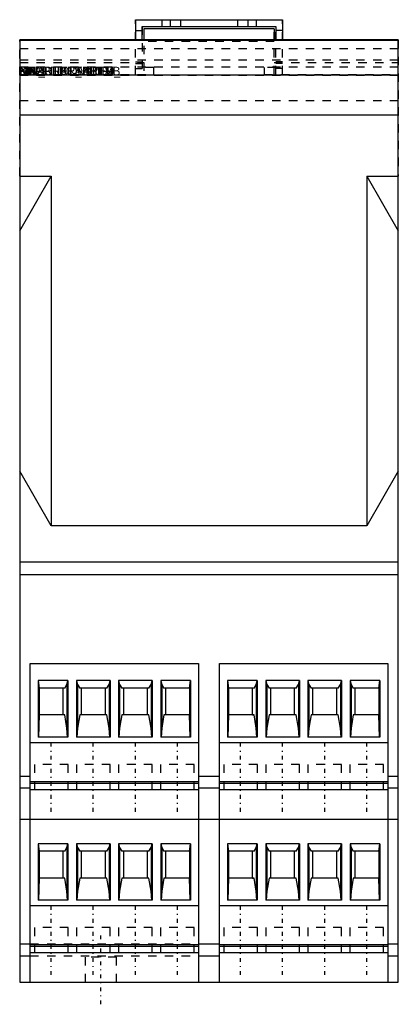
# Model space of a CAD drawing. Extents: x 0 to 45, y -111 to 7.
import ezdxf

# ---------------------------------------------------------------- set-up
doc = ezdxf.new("R2010")
doc.units = 0
for name, pattern in [('CNS_CENTER', [1.5, 0.45, -0.5, 0.05, -0.5]), ('CNS_DASHED', [2, 1, -1]), ('CNS_SOLID', [0])]:
    doc.linetypes.add(name, pattern=pattern)
for name, color, linetype in [('ATTRIB', 7, 'CONTINUOUS'), ('CENTER', 7, 'CNS_CENTER'), ('HIDDEN', 7, 'CNS_DASHED'), ('VIS', 7, 'CNS_SOLID')]:
    doc.layers.add(name, color=color, linetype=linetype)

msp = doc.modelspace()

# ---------------------------------------------------------------- linework, layer by layer
at = {"layer": 'CENTER'}
for p, q in [((3.75, -87.62), (3.75, -79.38)), ((8.75, -87.62), (8.75, -79.38)), ((13.75, -87.62), (13.75, -79.38)), ((18.75, -87.62), (18.75, -79.38)), ((26.25, -87.62), (26.25, -79.38)), ((31.25, -87.62), (31.25, -79.38)), ((36.25, -87.62), (36.25, -79.38)), ((41.25, -87.62), (41.25, -79.38)), ((3.75, -107.02), (3.75, -98.78)), ((8.75, -107.02), (8.75, -98.78)), ((13.75, -107.02), (13.75, -98.78)), ((18.75, -107.02), (18.75, -98.78)), ((26.25, -107.02), (26.25, -98.78)), ((31.25, -107.02), (31.25, -98.78)), ((36.25, -107.02), (36.25, -98.78)), ((41.25, -107.02), (41.25, -98.78)), ((9.65, -110.52), (9.65, -102.28))]:
    msp.add_line(p, q, dxfattribs=at)
at = {"layer": 'HIDDEN'}
for p, q in [((13.75, 0.1), (13.75, 6.6)), ((16.9, 6.6), (16.9, 5.8)), ((17.9, 6.6), (17.9, 5.8)), ((19.1, 6.6), (19.1, 5.8)), ((25.9, 6.6), (25.9, 5.8)), ((27.1, 6.6), (27.1, 5.8)), ((28.1, 6.6), (28.1, 5.8)), ((31.25, 0.1), (31.25, 6.6)), ((14.55, 5.8), (14.55, 0.1)), ((14.75, 5.5), (14.75, 0.1)), ((30.25, 0.1), (30.25, 5.5)), ((30.45, 0.1), (30.45, 5.8)), ((0, -12), (0, 4.19)), ((30.25, 4), (14.75, 4)), ((45, 4.19), (45, -12)), ((0, 3.19), (45, 3.19)), ((0, 1.84), (45, 1.84)), ((0, 1.5), (14.75, 1.5)), ((13.75, 1.6), (14.55, 1.6)), ((13.75, 1.4), (14.55, 1.4)), ((30.25, 1.5), (45, 1.5)), ((31.25, 1.6), (30.45, 1.6)), ((31.25, 1.4), (30.45, 1.4)), ((0, 1), (45, 1)), ((0, 0.1), (15.95, 0.1)), ((0, 0), (45, 0)), ((13.75, 0.8), (14.55, 0.8)), ((15.95, 0.9), (14.55, 0.9)), ((15.95, 0.1), (15.95, 0.9)), ((30.45, 0.9), (29.05, 0.9)), ((29.05, 0.9), (29.05, 0.1)), ((29.05, 0.1), (45, 0.1)), ((31.25, 0.8), (30.45, 0.8)), ((0, -3), (45, -3)), ((5.36, -72.9), (5.18, -72.9)), ((10.36, -72.9), (7.32, -72.9)), ((20.18, -72.9), (17.32, -72.9)), ((27.86, -72.9), (27.68, -72.9)), ((5.36, -76.1), (5.18, -76.1)), ((10.36, -76.1), (7.32, -76.1)), ((15.36, -76.1), (12.32, -76.1)), ((27.68, -76.1), (27.86, -76.1)), ((10.74, -78.75), (6.8, -78.75)), ((15.74, -78.75), (11.8, -78.75)), ((1.75, -82), (1.75, -85)), ((5.75, -82), (1.75, -82)), ((5.75, -85), (5.75, -82)), ((6.75, -82), (6.75, -85)), ((10.75, -82), (6.75, -82)), ((10.75, -85), (10.75, -82)), ((11.75, -82), (11.75, -85)), ((15.75, -82), (11.75, -82)), ((15.75, -85), (15.75, -82)), ((16.75, -82), (16.75, -85)), ((20.75, -82), (16.75, -82)), ((20.75, -85), (20.75, -82)), ((24.25, -82), (24.25, -85)), ((28.25, -82), (24.25, -82)), ((28.25, -85), (28.25, -82)), ((29.25, -82), (29.25, -85)), ((33.25, -82), (29.25, -82)), ((33.25, -85), (33.25, -82)), ((34.25, -82), (34.25, -85)), ((38.25, -82), (34.25, -82)), ((38.25, -85), (38.25, -82)), ((39.25, -82), (39.25, -85)), ((43.25, -82), (39.25, -82)), ((43.25, -85), (43.25, -82)), ((5.75, -85), (1.75, -85)), ((10.75, -85), (6.75, -85)), ((15.75, -85), (11.75, -85)), ((20.75, -85), (16.75, -85)), ((28.25, -85), (24.25, -85)), ((33.25, -85), (29.25, -85)), ((38.25, -85), (34.25, -85)), ((43.25, -85), (39.25, -85)), ((27.68, -95.5), (27.86, -95.5)), ((32.86, -95.5), (29.82, -95.5)), ((1.75, -101.4), (1.75, -104.4)), ((5.75, -101.4), (1.75, -101.4)), ((5.75, -104.4), (5.75, -101.4)), ((6.75, -101.4), (6.75, -104.4)), ((10.75, -101.4), (6.75, -101.4)), ((10.75, -104.4), (10.75, -101.4)), ((11.75, -101.4), (11.75, -104.4)), ((15.75, -101.4), (11.75, -101.4)), ((15.75, -104.4), (15.75, -101.4)), ((16.75, -101.4), (16.75, -104.4)), ((20.75, -101.4), (16.75, -101.4)), ((20.75, -104.4), (20.75, -101.4)), ((24.25, -101.4), (24.25, -104.4)), ((28.25, -101.4), (24.25, -101.4)), ((28.25, -104.4), (28.25, -101.4)), ((29.25, -101.4), (29.25, -104.4)), ((33.25, -101.4), (29.25, -101.4)), ((33.25, -104.4), (33.25, -101.4)), ((34.25, -101.4), (34.25, -104.4)), ((38.25, -101.4), (34.25, -101.4)), ((38.25, -104.4), (38.25, -101.4)), ((39.25, -101.4), (39.25, -104.4)), ((43.25, -101.4), (39.25, -101.4)), ((43.25, -104.4), (43.25, -101.4)), ((1.25, -103.34), (21.25, -103.34)), ((1.25, -104.74), (21.25, -104.74)), ((5.75, -104.4), (1.75, -104.4)), ((10.75, -104.4), (6.75, -104.4)), ((7.8, -104.9), (7.8, -107.9)), ((11.5, -104.9), (7.8, -104.9)), ((11.5, -107.9), (11.5, -104.9)), ((15.75, -104.4), (11.75, -104.4)), ((20.75, -104.4), (16.75, -104.4)), ((28.25, -104.4), (24.25, -104.4)), ((33.25, -104.4), (29.25, -104.4)), ((38.25, -104.4), (34.25, -104.4)), ((43.25, -104.4), (39.25, -104.4)), ((0, -107.9), (23.75, -107.9))]:
    msp.add_line(p, q, dxfattribs=at)
at = {"layer": 'VIS'}
for p, q in [((13.75, 6.6), (31.25, 6.6)), ((13.75, 6.6), (13.75, 4.19)), ((31.25, 6.6), (31.25, 4.19)), ((13.75, 5.3), (14.55, 5.3)), ((14.55, 4.19), (14.55, 5.8)), ((14.55, 5.8), (30.45, 5.8)), ((30.25, 5.5), (14.75, 5.5)), ((14.75, 5.5), (14.75, 4.19)), ((30.25, 5.5), (30.25, 4.19)), ((30.45, 5.8), (30.45, 4.19)), ((31.25, 5.3), (30.45, 5.3)), ((45, 4.19), (0, 4.19)), ((0, 4.18), (45, 4.18)), ((0, 4.18), (0, -107.9)), ((45, -107.9), (45, 4.18)), ((0, 0.03), (45, 0.03)), ((0, -4.71), (45, -4.71)), ((0, -12), (3.75, -12)), ((0, -18.5), (3.75, -12)), ((3.75, -12), (3.75, -53.6)), ((41.25, -12), (45, -12)), ((41.25, -12), (41.25, -53.6)), ((41.25, -12), (45, -18.5)), ((3.75, -53.6), (0, -47.1)), ((45, -47.1), (41.25, -53.6)), ((41.25, -53.6), (3.75, -53.6)), ((0, -57.9), (45, -57.9)), ((0, -59.4), (45, -59.4)), ((1.25, -70), (21.25, -70)), ((1.25, -107.9), (1.25, -70)), ((21.25, -70), (21.25, -107.9)), ((23.75, -70), (43.75, -70)), ((23.75, -107.9), (23.75, -70)), ((43.75, -70), (43.75, -107.9)), ((5.74, -72.02), (2.19, -72.02)), ((2.19, -72.02), (2.19, -78.75)), ((2.19, -72.02), (2.32, -72.9)), ((5.36, -72.9), (5.62, -72.48)), ((5.62, -72.48), (5.74, -72.02)), ((5.62, -72.48), (5.62, -77.67)), ((5.74, -72.02), (5.74, -78.75)), ((10.74, -72.02), (6.76, -72.02)), ((6.76, -72.02), (6.76, -78.75)), ((6.76, -72.02), (6.88, -72.48)), ((6.88, -72.48), (7.14, -72.9)), ((6.88, -72.48), (6.88, -77.67)), ((10.36, -72.9), (10.62, -72.48)), ((10.62, -72.48), (10.74, -72.02)), ((10.62, -72.48), (10.62, -77.67)), ((10.74, -72.02), (10.74, -78.75)), ((15.74, -72.02), (11.76, -72.02)), ((11.76, -72.02), (11.76, -78.75)), ((11.76, -72.02), (11.88, -72.48)), ((11.88, -72.48), (12.14, -72.9)), ((11.88, -72.48), (11.88, -77.67)), ((15.36, -72.9), (15.62, -72.48)), ((15.62, -72.48), (15.74, -72.02)), ((15.62, -72.48), (15.62, -77.67)), ((15.74, -72.02), (15.74, -78.75)), ((20.31, -72.02), (16.76, -72.02)), ((16.76, -72.02), (16.76, -78.75)), ((16.76, -72.02), (16.88, -72.48)), ((16.88, -72.48), (17.14, -72.9)), ((16.88, -72.48), (16.88, -77.67)), ((20.18, -72.9), (20.31, -72.02)), ((20.31, -72.02), (20.31, -78.75)), ((28.24, -72.02), (24.69, -72.02)), ((24.69, -72.02), (24.69, -78.75)), ((24.69, -72.02), (24.82, -72.9)), ((27.86, -72.9), (28.12, -72.48)), ((28.12, -72.48), (28.24, -72.02)), ((28.12, -72.48), (28.12, -77.67)), ((28.24, -72.02), (28.24, -78.75)), ((33.24, -72.02), (29.26, -72.02)), ((29.26, -72.02), (29.26, -78.75)), ((29.26, -72.02), (29.38, -72.48)), ((29.38, -72.48), (29.64, -72.9)), ((29.38, -72.48), (29.38, -77.67)), ((32.86, -72.9), (33.12, -72.48)), ((33.12, -72.48), (33.24, -72.02)), ((33.12, -72.48), (33.12, -77.67)), ((33.24, -72.02), (33.24, -78.75)), ((38.24, -72.02), (34.26, -72.02)), ((34.26, -72.02), (34.26, -78.75)), ((34.26, -72.02), (34.38, -72.48)), ((34.38, -72.48), (34.64, -72.9)), ((34.38, -72.48), (34.38, -77.67)), ((37.86, -72.9), (38.12, -72.48)), ((38.12, -72.48), (38.24, -72.02)), ((38.12, -72.48), (38.12, -77.67)), ((38.24, -72.02), (38.24, -78.75)), ((42.81, -72.02), (39.26, -72.02)), ((39.26, -72.02), (39.26, -78.75)), ((39.26, -72.02), (39.38, -72.48)), ((39.38, -72.48), (39.64, -72.9)), ((39.38, -72.48), (39.38, -77.67)), ((42.67, -72.9), (42.81, -72.02)), ((42.81, -72.02), (42.81, -78.75)), ((5.36, -72.9), (2.32, -72.9)), ((2.32, -72.9), (2.32, -76.1)), ((5.18, -76.1), (5.18, -72.9)), ((10.36, -72.9), (7.14, -72.9)), ((7.32, -72.9), (7.32, -76.1)), ((10.18, -76.1), (10.18, -72.9)), ((15.36, -72.9), (12.14, -72.9)), ((12.32, -72.9), (12.32, -76.1)), ((15.18, -76.1), (15.18, -72.9)), ((20.18, -72.9), (17.14, -72.9)), ((17.32, -72.9), (17.32, -76.1)), ((20.18, -72.9), (20.18, -76.1)), ((27.86, -72.9), (24.82, -72.9)), ((24.82, -72.9), (24.82, -76.1)), ((27.68, -76.1), (27.68, -72.9)), ((32.86, -72.9), (29.64, -72.9)), ((29.82, -72.9), (29.82, -76.1)), ((32.68, -76.1), (32.68, -72.9)), ((37.86, -72.9), (34.64, -72.9)), ((34.82, -72.9), (34.82, -76.1)), ((37.68, -76.1), (37.68, -72.9)), ((42.67, -72.9), (39.64, -72.9)), ((39.82, -72.9), (39.82, -76.1)), ((42.67, -72.9), (42.67, -76.1)), ((2.32, -76.1), (2.22, -78.75)), ((5.36, -76.1), (2.32, -76.1)), ((5.62, -77.67), (5.36, -76.1)), ((7.14, -76.1), (6.88, -77.67)), ((10.36, -76.1), (7.14, -76.1)), ((10.62, -77.67), (10.36, -76.1)), ((12.14, -76.1), (11.88, -77.67)), ((15.36, -76.1), (12.14, -76.1)), ((15.62, -77.67), (15.36, -76.1)), ((17.14, -76.1), (16.88, -77.67)), ((20.18, -76.1), (17.14, -76.1)), ((20.28, -78.75), (20.18, -76.1)), ((24.82, -76.1), (24.72, -78.75)), ((27.86, -76.1), (24.82, -76.1)), ((28.12, -77.67), (27.86, -76.1)), ((29.64, -76.1), (29.38, -77.67)), ((32.86, -76.1), (29.64, -76.1)), ((33.12, -77.67), (32.86, -76.1)), ((34.64, -76.1), (34.38, -77.67)), ((37.86, -76.1), (34.64, -76.1)), ((38.12, -77.67), (37.86, -76.1)), ((39.64, -76.1), (39.38, -77.67)), ((42.67, -76.1), (39.64, -76.1)), ((42.78, -78.75), (42.67, -76.1)), ((5.7, -78.75), (5.62, -77.67)), ((6.88, -77.67), (6.8, -78.75)), ((10.7, -78.75), (10.62, -77.67)), ((11.88, -77.67), (11.8, -78.75)), ((15.7, -78.75), (15.62, -77.67)), ((16.88, -77.67), (16.8, -78.75)), ((28.2, -78.75), (28.12, -77.67)), ((29.38, -77.67), (29.3, -78.75)), ((33.2, -78.75), (33.12, -77.67)), ((34.38, -77.67), (34.3, -78.75)), ((38.2, -78.75), (38.12, -77.67)), ((39.38, -77.67), (39.3, -78.75)), ((21.25, -79.4), (1.25, -79.4)), ((5.74, -78.75), (2.19, -78.75)), ((10.74, -78.75), (6.76, -78.75)), ((15.74, -78.75), (11.76, -78.75)), ((20.31, -78.75), (16.76, -78.75)), ((43.75, -79.4), (23.75, -79.4)), ((28.24, -78.75), (24.69, -78.75)), ((33.24, -78.75), (29.26, -78.75)), ((38.24, -78.75), (34.26, -78.75)), ((42.81, -78.75), (39.26, -78.75)), ((0, -83.37), (1.25, -83.37)), ((21.25, -84.05), (1.25, -84.05)), ((21.25, -84.25), (1.25, -84.25)), ((21.25, -83.37), (23.75, -83.37)), ((43.75, -84.05), (23.75, -84.05)), ((43.75, -84.25), (23.75, -84.25)), ((43.75, -83.37), (45, -83.37)), ((0, -84.77), (1.25, -84.77)), ((21.25, -85), (1.25, -85)), ((21.25, -84.77), (23.75, -84.77)), ((43.75, -85), (23.75, -85)), ((43.75, -84.77), (45, -84.77)), ((0, -88.5), (45, -88.5)), ((5.74, -91.42), (2.19, -91.42)), ((2.19, -91.42), (2.19, -98.15)), ((2.19, -91.42), (2.32, -92.3)), ((5.36, -92.3), (2.32, -92.3)), ((2.32, -92.3), (2.32, -95.5)), ((5.18, -95.5), (5.18, -92.3)), ((5.36, -92.3), (5.62, -91.88)), ((5.62, -91.88), (5.74, -91.42)), ((5.62, -91.88), (5.62, -97.07)), ((5.74, -91.42), (5.74, -98.15)), ((10.74, -91.42), (6.76, -91.42)), ((6.76, -91.42), (6.76, -98.15)), ((6.76, -91.42), (6.88, -91.88)), ((6.88, -91.88), (7.14, -92.3)), ((6.88, -91.88), (6.88, -97.07)), ((10.36, -92.3), (7.14, -92.3)), ((7.32, -92.3), (7.32, -95.5)), ((10.18, -95.5), (10.18, -92.3)), ((10.36, -92.3), (10.62, -91.88)), ((10.62, -91.88), (10.74, -91.42)), ((10.62, -91.88), (10.62, -97.07)), ((10.74, -91.42), (10.74, -98.15)), ((15.74, -91.42), (11.76, -91.42)), ((11.76, -91.42), (11.76, -98.15)), ((11.76, -91.42), (11.88, -91.88)), ((11.88, -91.88), (12.14, -92.3)), ((11.88, -91.88), (11.88, -97.07)), ((15.36, -92.3), (12.14, -92.3)), ((12.32, -92.3), (12.32, -95.5)), ((15.18, -95.5), (15.18, -92.3)), ((15.36, -92.3), (15.62, -91.88)), ((15.62, -91.88), (15.74, -91.42)), ((15.62, -91.88), (15.62, -97.07)), ((15.74, -91.42), (15.74, -98.15)), ((20.31, -91.42), (16.76, -91.42)), ((16.76, -91.42), (16.76, -98.15)), ((16.76, -91.42), (16.88, -91.88)), ((16.88, -91.88), (17.14, -92.3)), ((16.88, -91.88), (16.88, -97.07)), ((20.18, -92.3), (17.14, -92.3)), ((17.32, -92.3), (17.32, -95.5)), ((20.18, -92.3), (20.31, -91.42)), ((20.18, -92.3), (20.18, -95.5)), ((20.31, -91.42), (20.31, -98.15)), ((28.24, -91.42), (24.69, -91.42)), ((24.69, -91.42), (24.69, -98.15)), ((24.69, -91.42), (24.82, -92.3)), ((27.86, -92.3), (24.82, -92.3)), ((24.82, -92.3), (24.82, -95.5)), ((27.68, -95.5), (27.68, -92.3)), ((27.86, -92.3), (28.12, -91.88)), ((28.12, -91.88), (28.24, -91.42)), ((28.12, -91.88), (28.12, -97.07)), ((28.24, -91.42), (28.24, -98.15)), ((33.24, -91.42), (29.26, -91.42)), ((29.26, -91.42), (29.26, -98.15)), ((29.26, -91.42), (29.38, -91.88)), ((29.38, -91.88), (29.64, -92.3)), ((29.38, -91.88), (29.38, -97.07)), ((32.86, -92.3), (29.64, -92.3)), ((29.82, -92.3), (29.82, -95.5)), ((32.68, -95.5), (32.68, -92.3)), ((32.86, -92.3), (33.12, -91.88)), ((33.12, -91.88), (33.24, -91.42)), ((33.12, -91.88), (33.12, -97.07)), ((33.24, -91.42), (33.24, -98.15)), ((38.24, -91.42), (34.26, -91.42)), ((34.26, -91.42), (34.26, -98.15)), ((34.26, -91.42), (34.38, -91.88)), ((34.38, -91.88), (34.64, -92.3)), ((34.38, -91.88), (34.38, -97.07)), ((37.86, -92.3), (34.64, -92.3)), ((34.82, -92.3), (34.82, -95.5)), ((37.68, -95.5), (37.68, -92.3)), ((37.86, -92.3), (38.12, -91.88)), ((38.12, -91.88), (38.24, -91.42)), ((38.12, -91.88), (38.12, -97.07)), ((38.24, -91.42), (38.24, -98.15)), ((42.81, -91.42), (39.26, -91.42)), ((39.26, -91.42), (39.26, -98.15)), ((39.26, -91.42), (39.38, -91.88)), ((39.38, -91.88), (39.64, -92.3)), ((39.38, -91.88), (39.38, -97.07)), ((42.67, -92.3), (39.64, -92.3)), ((39.82, -92.3), (39.82, -95.5)), ((42.67, -92.3), (42.81, -91.42)), ((42.67, -92.3), (42.67, -95.5)), ((42.81, -91.42), (42.81, -98.15)), ((2.32, -95.5), (2.22, -98.15)), ((5.36, -95.5), (2.32, -95.5)), ((5.62, -97.07), (5.36, -95.5)), ((7.14, -95.5), (6.88, -97.07)), ((10.36, -95.5), (7.14, -95.5)), ((10.62, -97.07), (10.36, -95.5)), ((12.14, -95.5), (11.88, -97.07)), ((15.36, -95.5), (12.14, -95.5)), ((15.62, -97.07), (15.36, -95.5)), ((17.14, -95.5), (16.88, -97.07)), ((20.18, -95.5), (17.14, -95.5)), ((20.28, -98.15), (20.18, -95.5)), ((24.82, -95.5), (24.72, -98.15)), ((27.86, -95.5), (24.82, -95.5)), ((28.12, -97.07), (27.86, -95.5)), ((29.64, -95.5), (29.38, -97.07)), ((32.86, -95.5), (29.64, -95.5)), ((33.12, -97.07), (32.86, -95.5)), ((34.64, -95.5), (34.38, -97.07)), ((37.86, -95.5), (34.64, -95.5)), ((38.12, -97.07), (37.86, -95.5)), ((39.64, -95.5), (39.38, -97.07)), ((42.67, -95.5), (39.64, -95.5)), ((42.78, -98.15), (42.67, -95.5)), ((5.7, -98.15), (5.62, -97.07)), ((6.88, -97.07), (6.8, -98.15)), ((10.7, -98.15), (10.62, -97.07)), ((11.88, -97.07), (11.8, -98.15)), ((15.7, -98.15), (15.62, -97.07)), ((16.88, -97.07), (16.8, -98.15)), ((28.2, -98.15), (28.12, -97.07)), ((29.38, -97.07), (29.3, -98.15)), ((33.2, -98.15), (33.12, -97.07)), ((34.38, -97.07), (34.3, -98.15)), ((38.2, -98.15), (38.12, -97.07)), ((39.38, -97.07), (39.3, -98.15)), ((5.74, -98.15), (2.19, -98.15)), ((10.74, -98.15), (6.76, -98.15)), ((15.74, -98.15), (11.76, -98.15)), ((20.31, -98.15), (16.76, -98.15)), ((28.24, -98.15), (24.69, -98.15)), ((33.24, -98.15), (29.26, -98.15)), ((38.24, -98.15), (34.26, -98.15)), ((42.81, -98.15), (39.26, -98.15)), ((21.25, -98.8), (1.25, -98.8)), ((43.75, -98.8), (23.75, -98.8)), ((0, -103.34), (1.25, -103.34)), ((21.25, -103.45), (1.25, -103.45)), ((21.25, -103.65), (1.25, -103.65)), ((21.25, -103.34), (23.75, -103.34)), ((43.75, -103.45), (23.75, -103.45)), ((43.75, -103.65), (23.75, -103.65)), ((43.75, -103.34), (45, -103.34)), ((0, -104.74), (1.25, -104.74)), ((21.25, -104.4), (1.25, -104.4)), ((21.25, -104.74), (23.75, -104.74)), ((43.75, -104.4), (23.75, -104.4)), ((43.75, -104.74), (45, -104.74)), ((0, -107.9), (45, -107.9))]:
    msp.add_line(p, q, dxfattribs=at)

# ---------------------------------------------------------------- texts
at = {"layer": 'ATTRIB', "flags": 9}
for tag, s in [('SUPPLIER_AID', '118704'), ('SHORTDESCRIPT', 'Sicherheitsrelais NOT-AUS 24V-230V AC/DC'), ('MANUFACTURER_', 'ESR5-NO-31-24V-230VAC-DC'), ('PRODUKTABBILD', '184_product8210_var_produktabbild.jpg'), ('INV_PRODUKTDA', 'http://datasheet.moeller.net/datasheet.php?model=118704&locale=de_DE'), ('PRODUKTDATENB', 'Produktdatenblatt'), ('NB', '118704'), ('NN', 'EMERGENCY OFF + protection door monitoring'), ('NT', ''), ('LINA', '118704'), ('KT', 'DUMMY')]:
    msp.add_attdef(tag, (0, 0), s, height=1, dxfattribs=at)

doc.saveas('drawing.dxf')
